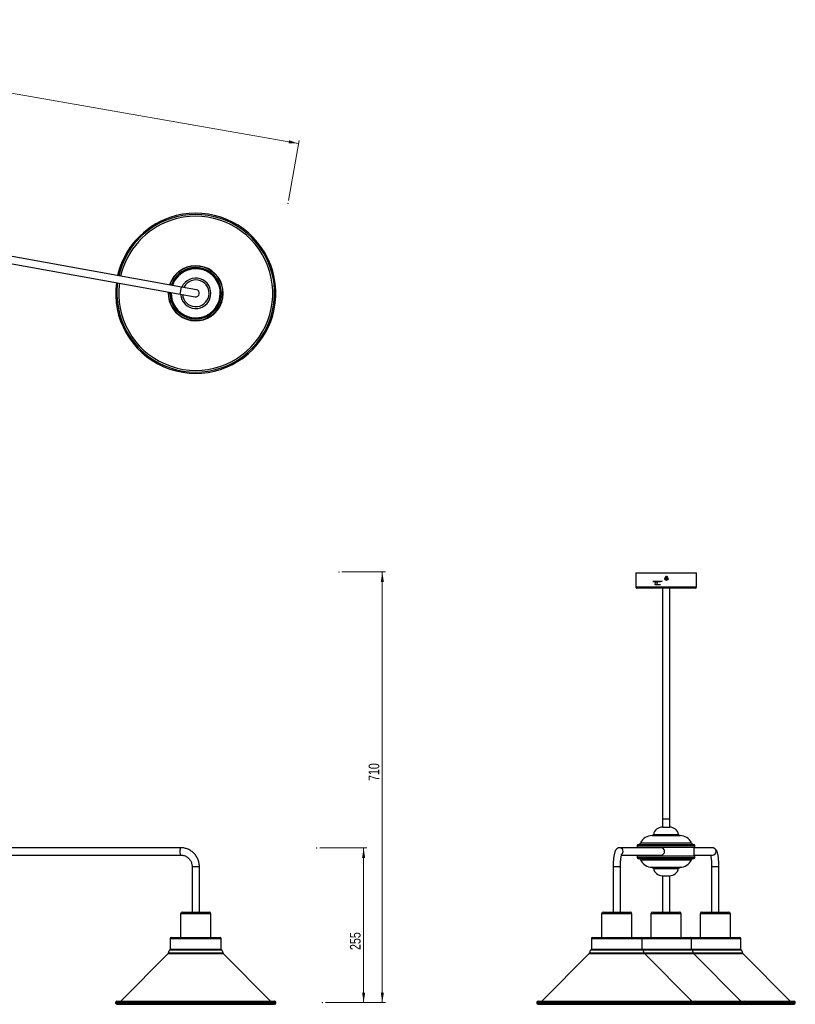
# Model space of a CAD drawing. Header units: millimetres. Extents: x 432 to 971, y 296 to 620.
# Tile 2 of 2: x 715 to 971, y 296 to 620. Entities that reach past the tile are written whole.
import ezdxf

# ---------------------------------------------------------------- set-up
doc = ezdxf.new("R2010")
doc.units = ezdxf.units.MM
doc.header["$PDSIZE"] = -1
doc.linetypes.add('CENTERX2', pattern=[20.32, 12.7, -2.54, 2.54, -2.54])
doc.styles.add('SLDTEXTSTYLE0', font='TXT', dxfattribs={"width": 0.75})
doc.dimstyles.new('SLDDIMSTYLE0', dxfattribs={"dimtxt": 3.5, "dimasz": 3.302, "dimexe": 0, "dimexo": 0.0625, "dimgap": 0.875, "dimtad": 1, "dimdec": 0, "dimlfac": 5, "dimrnd": 1e-09, "dimzin": 12, "dimdsep": 46, "dimtxsty": 'SLDTEXTSTYLE0', "dimsah": 1, "dimcen": 0.09, "dimadec": 0, "dimazin": 3, "dimtfac": 1, "dimtofl": 0, "dimtmove": 0, "dimatfit": 3, "dimfxl": 0, "dimfrac": 2, "dimtolj": 1, "dimtzin": 12, "dimarcsym": 0})

# ---------------------------------------------------------------- blocks, each defined once
blk = doc.blocks.new('_D')
at = {"color": 7, "linetype": 'Continuous', "lineweight": 0}
for p, q in [((813.94, 347.35), (829.43, 347.35)), ((828.43, 347.35), (828.43, 296.35)), ((815.84, 296.35), (829.43, 296.35))]:
    blk.add_line(p, q, dxfattribs=at)
at = {"color": 7, "linetype": 'Continuous', "lineweight": 18}
for points in [[(828.43, 347.35), (827.92, 344.05), (828.94, 344.05)], [(828.43, 296.35), (828.94, 299.65), (827.92, 299.65)]]:
    blk.add_solid(points, dxfattribs=at)
at = {"color": 7, "linetype": 'Continuous', "lineweight": 18, "insert": (823.92, 313.7), "char_height": 3.5, "attachment_point": 1, "rotation": 90, "style": 'SLDTEXTSTYLE0'}
blk.add_mtext('255', dxfattribs=at)
blk = doc.blocks.new('_D_1')
at = {"color": 7, "linetype": 'Continuous', "lineweight": 0}
for p, q in [((821.26, 438.35), (835.59, 438.35)), ((834.59, 438.35), (834.59, 296.35)), ((815.84, 296.35), (835.59, 296.35))]:
    blk.add_line(p, q, dxfattribs=at)
at = {"color": 7, "linetype": 'Continuous', "lineweight": 18}
for points in [[(834.59, 438.35), (834.08, 435.05), (835.1, 435.05)], [(834.59, 296.35), (835.1, 299.65), (834.08, 299.65)]]:
    blk.add_solid(points, dxfattribs=at)
at = {"color": 7, "linetype": 'Continuous', "lineweight": 18, "insert": (830.08, 369.42), "char_height": 3.5, "attachment_point": 1, "rotation": 90, "style": 'SLDTEXTSTYLE0'}
blk.add_mtext('710', dxfattribs=at)
blk = doc.blocks.new('_D_2')
at = {"color": 7, "linetype": 'Continuous', "lineweight": 0}
for p, q in [((577.17, 600.69), (580.64, 620.42)), ((580.46, 619.43), (806.99, 579.58)), ((803.69, 560.84), (807.16, 580.57))]:
    blk.add_line(p, q, dxfattribs=at)
at = {"color": 7, "linetype": 'Continuous', "lineweight": 18}
for points in [[(580.46, 619.43), (583.63, 618.36), (583.8, 619.36)], [(806.99, 579.58), (803.82, 580.65), (803.65, 579.65)]]:
    blk.add_solid(points, dxfattribs=at)
at = {"color": 7, "linetype": 'Continuous', "lineweight": 18, "insert": (696.13, 603.66), "char_height": 3.5, "attachment_point": 1, "rotation": 350.0221, "style": 'SLDTEXTSTYLE0'}
blk.add_mtext('1150', dxfattribs=at)

msp = doc.modelspace()

# ---------------------------------------------------------------- linework, layer by layer
at = {"color": 7, "linetype": 'Continuous', "lineweight": 25}
for p, q in [((768.37, 532.28), (693.23, 545.85)), ((692.8, 543.49), (767.94, 529.92)), ((767.94, 529.92), (772.86, 529.03)), ((773.29, 531.39), (768.37, 532.28)), ((918.14, 438.1), (918.14, 433.4)), ((918.14, 438.1), (938.14, 438.1)), ((927.86, 436.49), (927.86, 436.5)), ((928, 436.03), (928.15, 436.03)), ((928.15, 436.18), (928.01, 436.18)), ((928.16, 436.18), (928.16, 436.14)), ((928.16, 436.07), (928.16, 436.03)), ((928.19, 435.99), (928.18, 435.84)), ((928.2, 436.36), (928.19, 436.21)), ((928.23, 436.21), (928.19, 436.21)), ((928.19, 436), (928.23, 435.99)), ((928.34, 436.2), (928.3, 436.2)), ((928.3, 435.99), (928.34, 435.99)), ((928.33, 435.84), (928.34, 435.98)), ((928.34, 436.21), (928.35, 436.36)), ((928.37, 436.13), (928.37, 436.17)), ((928.37, 436.02), (928.37, 436.06)), ((928.53, 436.17), (928.38, 436.17)), ((928.38, 436.02), (928.52, 436.02)), ((928.66, 436.49), (928.66, 436.5)), ((938.14, 433.4), (938.14, 438.1)), ((937.74, 433), (918.54, 433)), ((926.94, 433), (926.94, 357)), ((929.34, 357), (929.34, 433)), ((926.94, 357), (926.94, 354.2)), ((926.94, 357), (929.34, 357)), ((926.94, 357), (929.32, 357)), ((926.94, 354.2), (927.92, 354.2)), ((926.94, 354.2), (929.32, 354.2)), ((927.92, 354.2), (929.34, 354.2)), ((929.32, 357), (929.34, 357)), ((929.32, 354.2), (929.34, 354.2)), ((929.34, 354.2), (929.34, 357)), ((923.52, 351.41), (927.31, 351.41)), ((927.31, 351.41), (932.75, 351.41)), ((768.15, 347.4), (692.38, 347.4)), ((926.49, 347.4), (912.79, 347.4)), ((918.64, 348.2), (918.64, 347.6)), ((918.64, 347.6), (926.45, 347.6)), ((918.86, 347.6), (918.86, 347.4)), ((918.94, 348.5), (926.5, 348.5)), ((926.45, 347.6), (937.64, 347.6)), ((926.5, 348.5), (937.34, 348.5)), ((937.42, 344.8), (937.42, 347.6)), ((943.47, 347.4), (937.42, 347.4)), ((937.64, 347.6), (937.64, 348.2)), ((692.38, 345), (768.15, 345)), ((913.45, 345), (926.49, 345)), ((918.64, 344.8), (918.64, 344.2)), ((918.64, 344.8), (926.45, 344.8)), ((918.86, 345), (918.86, 344.8)), ((926.45, 344.8), (937.64, 344.8)), ((937.42, 345), (943.47, 345)), ((937.64, 344.2), (937.64, 344.8)), ((771.87, 341.2), (771.87, 326.2)), ((774.27, 326.2), (774.27, 341.2)), ((910.71, 341.2), (910.71, 326.2)), ((913.11, 326.2), (913.11, 341.2)), ((918.94, 343.9), (926.5, 343.9)), ((923.52, 340.99), (927.31, 340.99)), ((926.5, 343.9), (937.34, 343.9)), ((927.31, 340.99), (932.75, 340.99)), ((943.15, 341.2), (943.15, 326.2)), ((945.55, 326.2), (945.55, 341.2)), ((926.94, 338.2), (926.94, 326.2)), ((926.94, 338.2), (929.34, 338.2)), ((926.94, 338.2), (927.92, 338.2)), ((927.92, 338.2), (929.34, 338.2)), ((929.34, 326.2), (929.34, 338.2)), ((768.07, 325.6), (768.07, 317.8)), ((768.67, 326.2), (777.47, 326.2)), ((778.07, 317.8), (778.07, 325.6)), ((906.91, 325.6), (906.91, 317.8)), ((907.51, 326.2), (916.31, 326.2)), ((916.91, 317.8), (916.91, 325.6)), ((923.14, 325.6), (923.14, 317.8)), ((923.74, 326.2), (932.54, 326.2)), ((933.14, 317.8), (933.14, 325.6)), ((939.35, 325.6), (939.35, 317.8)), ((939.95, 326.2), (948.75, 326.2)), ((949.35, 317.8), (949.35, 325.6)), ((764.67, 317.5), (764.67, 313.94)), ((764.98, 317.8), (781.17, 317.8)), ((781.47, 313.94), (781.47, 317.5)), ((903.51, 317.5), (903.51, 313.94)), ((903.81, 317.8), (920, 317.8)), ((920.04, 317.8), (920.02, 317.8)), ((920.04, 317.8), (936.21, 317.8)), ((920.31, 313.94), (920.31, 317.5)), ((936.21, 317.8), (936.23, 317.8)), ((936.26, 317.8), (936.24, 317.8)), ((936.26, 317.8), (952.41, 317.8)), ((936.54, 313.94), (936.54, 317.5)), ((952.41, 317.8), (952.45, 317.8)), ((952.75, 313.94), (952.75, 317.5)), ((763.99, 312.54), (748.38, 296.8)), ((797.76, 296.8), (782.15, 312.54)), ((902.82, 312.54), (887.22, 296.8)), ((936.6, 296.8), (920.99, 312.54)), ((952.83, 296.8), (937.22, 312.54)), ((969.04, 296.8), (953.44, 312.54)), ((746.67, 296.39), (746.67, 296.21)), ((747.08, 296.8), (799.06, 296.8)), ((747.08, 295.8), (799.06, 295.8)), ((799.47, 296.21), (799.47, 296.39)), ((885.51, 296.39), (885.51, 296.21)), ((885.92, 296.8), (937.9, 296.8)), ((885.92, 295.8), (937.9, 295.8)), ((937.9, 296.8), (954.04, 296.8)), ((937.9, 295.8), (954.04, 295.8)), ((938.31, 296.21), (938.31, 296.39)), ((954.04, 296.8), (954.13, 296.8)), ((954.04, 295.8), (954.13, 295.8)), ((954.13, 296.8), (970.22, 296.8)), ((954.13, 295.8), (970.22, 295.8)), ((954.54, 296.21), (954.54, 296.39)), ((970.22, 296.8), (970.35, 296.8)), ((970.22, 295.8), (970.35, 295.8)), ((970.75, 296.21), (970.75, 296.39))]:
    msp.add_line(p, q, dxfattribs=at)
at = {"color": 8, "linetype": 'Continuous', "lineweight": 25}
for p, q in [((767.94, 529.92), (768.37, 532.28)), ((769.24, 532.37), (769.12, 532.14)), ((918.14, 433.4), (938.14, 433.4)), ((924, 351.8), (927.4, 351.8)), ((927.4, 351.8), (932.27, 351.8)), ((918.64, 348.2), (926.45, 348.2)), ((919.74, 349.01), (926.64, 349.01)), ((926.45, 348.2), (937.64, 348.2)), ((926.64, 349.01), (936.53, 349.01)), ((918.64, 344.2), (926.45, 344.2)), ((926.45, 344.2), (937.64, 344.2)), ((771.87, 341.2), (772.86, 341.2)), ((772.86, 341.2), (774.27, 341.2)), ((910.71, 341.2), (913.11, 341.2)), ((919.74, 343.39), (926.64, 343.39)), ((926.64, 343.39), (936.53, 343.39)), ((943.15, 341.2), (945.54, 341.2)), ((945.54, 341.2), (945.55, 341.2)), ((924, 340.6), (927.4, 340.6)), ((927.4, 340.6), (932.27, 340.6)), ((778.07, 325.6), (768.07, 325.6)), ((916.91, 325.6), (906.91, 325.6)), ((933.14, 325.6), (923.14, 325.6)), ((949.35, 325.6), (939.35, 325.6)), ((764.67, 317.5), (781.47, 317.5)), ((903.51, 317.5), (920.31, 317.5)), ((920.31, 317.5), (936.51, 317.5)), ((936.51, 317.5), (936.54, 317.5)), ((936.54, 317.5), (952.71, 317.5)), ((952.71, 317.5), (952.75, 317.5)), ((763.99, 312.54), (782.15, 312.54)), ((764.08, 312.73), (782.07, 312.73)), ((764.57, 313.72), (781.57, 313.72)), ((764.67, 313.94), (781.47, 313.94)), ((902.82, 312.54), (920.99, 312.54)), ((902.91, 312.73), (920.9, 312.73)), ((903.4, 313.72), (920.41, 313.72)), ((903.51, 313.94), (920.31, 313.94)), ((920.31, 313.94), (936.51, 313.94)), ((920.41, 313.72), (936.61, 313.72)), ((920.9, 312.73), (937.1, 312.73)), ((920.99, 312.54), (937.19, 312.54)), ((936.51, 313.94), (936.54, 313.94)), ((936.54, 313.94), (952.71, 313.94)), ((936.61, 313.72), (936.64, 313.72)), ((936.64, 313.72), (952.81, 313.72)), ((937.1, 312.73), (937.13, 312.73)), ((937.13, 312.73), (953.3, 312.73)), ((937.19, 312.54), (937.22, 312.54)), ((937.22, 312.54), (953.39, 312.54)), ((952.71, 313.94), (952.75, 313.94)), ((952.81, 313.72), (952.86, 313.72)), ((953.3, 312.73), (953.35, 312.73)), ((953.39, 312.54), (953.44, 312.54)), ((746.67, 296.39), (799.47, 296.39)), ((746.67, 296.21), (799.47, 296.21)), ((885.51, 296.39), (938.31, 296.39)), ((885.51, 296.21), (938.31, 296.21)), ((938.31, 296.39), (954.45, 296.39)), ((938.31, 296.21), (954.45, 296.21)), ((954.45, 296.39), (954.54, 296.39)), ((954.45, 296.21), (954.54, 296.21)), ((954.54, 296.39), (970.62, 296.39)), ((954.54, 296.21), (970.62, 296.21)), ((970.62, 296.39), (970.75, 296.39)), ((970.62, 296.21), (970.75, 296.21))]:
    msp.add_line(p, q, dxfattribs=at)
at = {"color": 7, "linetype": 'CENTERX2'}
for p, q in [((926.83, 435.32), (923.73, 435.2)), ((923.73, 435.2), (926.27, 435.2)), ((924.62, 434.94), (926.83, 435.32)), ((924.6, 434.06), (924.62, 434.94)), ((925.57, 434.06), (924.6, 434.06)), ((926.32, 434.06), (925.57, 434.06))]:
    msp.add_line(p, q, dxfattribs=at)
at = {"color": 7, "linetype": 'Continuous', "flags": 128}
msp.add_lwpolyline([(926.32, 434.06), (926.21, 434.06), (926.09, 434.06), (925.98, 434.07), (925.86, 434.07), (925.75, 434.09), (925.65, 434.1), (925.55, 434.13), (925.47, 434.15), (925.39, 434.19), (925.33, 434.22), (925.27, 434.26), (925.23, 434.3), (925.2, 434.35), (925.17, 434.4), (925.16, 434.45), (925.15, 434.5), (925.15, 434.56), (925.16, 434.63), (925.17, 434.69), (925.19, 434.76), (925.22, 434.83), (925.24, 434.9), (925.26, 434.97), (925.27, 435.03), (925.28, 435.07), (925.27, 435.11), (925.27, 435.14), (925.26, 435.16), (925.25, 435.17), (925.25, 435.18), (925.25, 435.19), (925.25, 435.2), (925.26, 435.2), (925.27, 435.2), (925.28, 435.21), (925.3, 435.21), (925.33, 435.21), (925.36, 435.21), (925.4, 435.21), (925.44, 435.21), (925.5, 435.21), (925.56, 435.21), (925.63, 435.21), (925.71, 435.21), (925.78, 435.21), (925.86, 435.21), (925.95, 435.2), (926.04, 435.2), (926.15, 435.2), (926.27, 435.2)], dxfattribs=at)
at = {"color": 8, "linetype": 'Continuous', "lineweight": 25, "flags": 128}
for points in [[(767.94, 346.2), (767.95, 346.5), (767.97, 346.78), (768, 347.02), (768.04, 347.21), (768.09, 347.34), (768.14, 347.4), (768.15, 347.4)], [(768.15, 345), (768.14, 345), (768.09, 345.06), (768.04, 345.19), (768, 345.38), (767.97, 345.62), (767.95, 345.9), (767.94, 346.2)]]:
    msp.add_lwpolyline(points, dxfattribs=at)
at = {"color": 7, "linetype": 'Continuous', "lineweight": 25}
for radius in [0.56, 0.535]:
    msp.add_circle((928.26, 436.1), radius, dxfattribs=at)
for centre, radius, start, end in [((773.07, 530.21), 26.4, 172.3638, 108.8676), ((773.07, 530.21), 26.4, 108.8676, 167.1533), ((773.07, 530.21), 25.4, 172.4664, 108.8676), ((773.07, 530.21), 25.4, 108.8676, 167.0506), ((773.07, 530.21), 8.4, 177.9717, 108.8676), ((773.07, 530.21), 8.4, 108.8676, 161.5453), ((773.07, 530.21), 5, 183.645, 155.872), ((773.07, 530.21), 1.2, 259.7585, 79.7585), ((928.26, 436.1), 0.56, 88.4734, 132.3842), ((930.2, 436.05), 2.19, 176.5414, 180.4055), ((928.26, 436.1), 0.135, 121.7041, 145.2428), ((928.26, 436.1), 0.111, 160.0432, 196.9037), ((928.26, 436.1), 0.135, 211.7041, 235.2428), ((928.26, 436.1), 0.111, 136.7552, 160.0432), ((928.26, 436.1), 0.111, 196.9037, 220.1916), ((928.26, 436.1), 0.111, 130.1916, 136.7552), ((928.26, 436.1), 0.111, 220.1916, 226.7552), ((928.32, 438.03), 2.19, 266.5414, 270.4055), ((928.26, 436.1), 0.111, 106.9037, 130.1916), ((928.26, 436.1), 0.111, 226.7552, 250.0432), ((928.21, 434.17), 2.19, 86.5414, 90.4055), ((928.26, 436.1), 0.111, 70.0432, 106.9037), ((928.26, 436.1), 0.111, 250.0432, 286.9037), ((928.26, 436.1), 0.111, 46.7552, 70.0432), ((928.26, 436.1), 0.111, 286.9037, 310.1916), ((928.26, 436.1), 0.135, 31.7041, 55.2428), ((928.26, 436.1), 0.111, 40.1916, 46.7552), ((928.26, 436.1), 0.135, 301.7041, 325.2428), ((928.26, 436.1), 0.111, 310.1916, 316.7552), ((928.26, 436.1), 0.111, 16.9037, 40.1916), ((928.26, 436.1), 0.111, 316.7552, 340.0432), ((928.26, 436.1), 0.111, 340.0432, 16.9037), ((926.33, 436.15), 2.19, 356.5414, 0.4055), ((918.54, 433.4), 0.4, 180, 270), ((937.74, 433.4), 0.4, 270, 0), ((926.94, 351.2), 3, 90, 168.463), ((929.34, 351.2), 3, 11.537, 90), ((923.52, 347.24), 4.18, 90, 154.8364), ((923.52, 351.9), 0.485, 270, 348.463), ((932.75, 351.9), 0.485, 191.537, 270), ((932.75, 347.24), 4.18, 25.1636, 90), ((918.94, 348.2), 0.3, 90, 180), ((918.94, 349.39), 0.891, 270, 334.8364), ((926.47, 346.2), 1.2, 270.6954, 89.3046), ((937.34, 349.39), 0.891, 205.1636, 270), ((937.34, 348.2), 0.3, 0, 90), ((918.94, 344.2), 0.3, 180, 270), ((937.34, 344.2), 0.3, 270, 0), ((918.94, 343.01), 0.891, 25.1636, 90), ((923.52, 345.16), 4.18, 205.1636, 270), ((923.52, 340.5), 0.485, 11.537, 90), ((932.75, 340.5), 0.485, 90, 168.463), ((932.75, 345.16), 4.18, 270, 334.8364), ((937.34, 343.01), 0.891, 90, 154.8364), ((926.94, 341.2), 3, 191.537, 270), ((929.34, 341.2), 3, 270, 348.463), ((768.67, 325.6), 0.6, 90, 180), ((777.47, 325.6), 0.6, 0, 90), ((907.51, 325.6), 0.6, 90, 180), ((916.31, 325.6), 0.6, 0, 90), ((923.74, 325.6), 0.6, 90, 180), ((932.54, 325.6), 0.6, 0, 90), ((939.95, 325.6), 0.6, 90, 180), ((948.75, 325.6), 0.6, 0, 90), ((764.98, 317.5), 0.304, 90, 180), ((781.17, 317.5), 0.304, 0, 90), ((903.81, 317.5), 0.304, 90, 180), ((920, 317.5), 0.304, 0, 90), ((936.23, 317.5), 0.304, 0, 90), ((952.45, 317.5), 0.304, 0, 90), ((763.78, 312.76), 0.304, 315.2446, 355.0576), ((765.57, 312.6), 1.5, 131.8257, 175.0576), ((764.37, 313.94), 0.304, 311.8257, 0), ((781.78, 313.94), 0.304, 180, 228.1743), ((780.58, 312.6), 1.5, 4.9424, 48.1743), ((782.37, 312.76), 0.304, 184.9424, 224.7554), ((902.61, 312.76), 0.304, 315.2446, 355.0576), ((904.4, 312.6), 1.5, 131.8257, 175.0576), ((903.2, 313.94), 0.304, 311.8257, 0), ((920.61, 313.94), 0.304, 180, 228.1743), ((919.41, 312.6), 1.5, 4.9424, 48.1743), ((921.2, 312.76), 0.304, 184.9424, 224.7554), ((936.84, 313.94), 0.304, 180, 228.1743), ((935.64, 312.6), 1.5, 4.9424, 48.1743), ((937.43, 312.76), 0.304, 184.9424, 224.7554), ((953.06, 313.94), 0.304, 180, 228.1743), ((951.86, 312.6), 1.5, 4.9424, 48.1743), ((953.65, 312.76), 0.304, 184.9424, 224.7554), ((747.08, 296.39), 0.409, 90, 180), ((747.08, 296.21), 0.409, 180, 270), ((799.06, 296.39), 0.409, 0, 90), ((799.06, 296.21), 0.409, 270, 0), ((885.92, 296.39), 0.409, 90, 180), ((885.92, 296.21), 0.409, 180, 270), ((937.9, 296.39), 0.409, 0, 90), ((937.9, 296.21), 0.409, 270, 0), ((954.13, 296.39), 0.409, 0, 90), ((954.13, 296.21), 0.409, 270, 0), ((970.35, 296.39), 0.409, 0, 90), ((970.35, 296.21), 0.409, 270, 0)]:
    msp.add_arc(centre, radius, start, end, dxfattribs=at)
at = {"color": 8, "linetype": 'Continuous', "lineweight": 25}
for centre, radius, start, end in [((773.07, 530.21), 25.99, 172.4048, 108.8676), ((773.07, 530.21), 25.99, 108.8676, 167.1122), ((773.07, 530.21), 9.08, 177.3517, 108.8676), ((773.07, 530.21), 8.99, 177.4255, 108.8676), ((773.07, 530.21), 9.08, 108.8676, 162.1653), ((773.07, 530.21), 8.99, 108.8676, 162.0915), ((773.07, 530.21), 8.5, 177.8733, 108.8676), ((773.07, 530.21), 8.1, 178.2821, 108.8676), ((773.07, 530.21), 8.5, 108.8676, 161.6437), ((773.07, 530.21), 8.1, 108.8676, 161.2349), ((773.07, 530.21), 4.4, 185.5851, 150.6194), ((912.78, 346.2), 1.2, 308.9502, 89.6328), ((943.46, 346.21), 1.19, 359.4131, 89.6667), ((943.46, 346.19), 1.19, 270.4825, 0.4377)]:
    msp.add_arc(centre, radius, start, end, dxfattribs=at)
at = {"color": 7, "linetype": 'Continuous', "lineweight": 25}
for centre, major_axis, start_param, end_param in [((928.25, 436.1), (0.0983, -0.0026), 2.77218, 3.511006), ((928.26, 436.11), (0.0026, 0.0983), 5.913772, 6.652598), ((928.26, 436.09), (0.0026, 0.0983), 2.77218, 3.511006), ((928.28, 436.1), (0.0983, -0.0026), 5.913772, 6.652598)]:
    msp.add_ellipse(centre, major_axis=major_axis, ratio=0.990116, start_param=start_param, end_param=end_param, dxfattribs=at)
for points, knots in [([(928.66, 436.5), (928.66, 436.54), (928.65, 436.63), (928.58, 436.75), (928.48, 436.84), (928.35, 436.9), (928.22, 436.9), (928.09, 436.87), (927.97, 436.79), (927.9, 436.67), (927.87, 436.57), (927.86, 436.51), (927.86, 436.5)], [0, 0, 0, 0, 0.107267, 0.21453, 0.321884, 0.42933, 0.536731, 0.644036, 0.751321, 0.858661, 0.966031, 1, 1, 1, 1]), ([(928.18, 436.17), (928.18, 436.17), (928.17, 436.18), (928.16, 436.18), (928.15, 436.18), (928.15, 436.18)], [0, 0, 0, 0, 0.160618, 0.883257, 1, 1, 1, 1]), ([(928.15, 436.03), (928.15, 436.03), (928.16, 436.03), (928.17, 436.03), (928.18, 436.03), (928.18, 436.03)], [0, 0, 0, 0, 0.116743, 0.839382, 1, 1, 1, 1]), ([(928.19, 436.21), (928.19, 436.21), (928.19, 436.2), (928.19, 436.19), (928.19, 436.19), (928.19, 436.18)], [0, 0, 0, 0, 0.1167429, 0.8393822, 1, 1, 1, 1]), ([(928.19, 436.02), (928.19, 436.02), (928.19, 436.01), (928.19, 436), (928.19, 435.99), (928.19, 435.99)], [0, 0, 0, 0, 0.1606178, 0.8832571, 1, 1, 1, 1]), ([(928.34, 436.18), (928.34, 436.18), (928.34, 436.19), (928.34, 436.2), (928.34, 436.21), (928.34, 436.21)], [0, 0, 0, 0, 0.1606178, 0.8832571, 1, 1, 1, 1]), ([(928.34, 435.98), (928.34, 435.99), (928.34, 435.99), (928.34, 436), (928.34, 436.01), (928.34, 436.01)], [0, 0, 0, 0, 0.116743, 0.839382, 1, 1, 1, 1]), ([(928.38, 436.17), (928.38, 436.17), (928.37, 436.17), (928.36, 436.17), (928.35, 436.17), (928.35, 436.17)], [0, 0, 0, 0, 0.116743, 0.839382, 1, 1, 1, 1]), ([(928.35, 436.02), (928.35, 436.02), (928.36, 436.02), (928.37, 436.02), (928.37, 436.02), (928.38, 436.02)], [0, 0, 0, 0, 0.160618, 0.883257, 1, 1, 1, 1]), ([(774.27, 341.2), (774.27, 341.32), (774.26, 341.65), (774.2, 342.19), (774.08, 342.8), (773.89, 343.4), (773.64, 343.97), (773.33, 344.52), (772.97, 345.03), (772.57, 345.51), (772.12, 345.94), (771.62, 346.32), (771.1, 346.65), (770.54, 346.92), (769.96, 347.13), (769.36, 347.29), (768.75, 347.38), (768.35, 347.39), (768.15, 347.4)], [0, 0, 0, 0, 0.037538, 0.101969, 0.16642, 0.230867, 0.295307, 0.359734, 0.424144, 0.488535, 0.552904, 0.617248, 0.681566, 0.745859, 0.810129, 0.874376, 0.938606, 1, 1, 1, 1]), ([(912.79, 347.4), (912.7, 347.39), (912.51, 347.38), (912.25, 347.29), (912.02, 347.17), (911.83, 347.01), (911.66, 346.84), (911.52, 346.63), (911.39, 346.39), (911.26, 346.07), (911.14, 345.68), (911.04, 345.24), (910.95, 344.78), (910.88, 344.28), (910.82, 343.75), (910.77, 343.21), (910.74, 342.64), (910.72, 342.07), (910.71, 341.58), (910.71, 341.29), (910.71, 341.2)], [0, 0, 0, 0, 0.037519, 0.074718, 0.11107, 0.147805, 0.186438, 0.229231, 0.279874, 0.3444, 0.426447, 0.495358, 0.567689, 0.636987, 0.704601, 0.771236, 0.837271, 0.902938, 0.968391, 1, 1, 1, 1]), ([(945.55, 341.2), (945.55, 341.3), (945.55, 341.6), (945.54, 342.09), (945.52, 342.66), (945.48, 343.22), (945.44, 343.76), (945.38, 344.27), (945.31, 344.76), (945.23, 345.21), (945.13, 345.64), (945.01, 346.04), (944.88, 346.38), (944.72, 346.66), (944.57, 346.87), (944.39, 347.06), (944.17, 347.21), (943.93, 347.33), (943.69, 347.39), (943.53, 347.4), (943.47, 347.4)], [0, 0, 0, 0, 0.0343482, 0.0996838, 0.1651141, 0.2307201, 0.2966308, 0.3630224, 0.4301588, 0.4984716, 0.5687364, 0.6425076, 0.7232532, 0.7764355, 0.8213416, 0.8620015, 0.9004118, 0.9377836, 0.9747436, 1, 1, 1, 1]), ([(768.15, 345), (768.23, 345), (768.46, 344.99), (768.85, 344.94), (769.31, 344.82), (769.76, 344.64), (770.18, 344.4), (770.57, 344.1), (770.91, 343.76), (771.21, 343.38), (771.46, 342.96), (771.66, 342.51), (771.79, 342.04), (771.86, 341.6), (771.87, 341.32), (771.87, 341.2)], [0, 0, 0, 0, 0.037552, 0.119935, 0.202352, 0.284728, 0.367037, 0.449259, 0.531381, 0.613398, 0.695312, 0.777133, 0.858874, 0.940551, 1, 1, 1, 1]), ([(913.11, 341.2), (913.11, 341.29), (913.11, 341.57), (913.12, 342.02), (913.14, 342.54), (913.17, 343.04), (913.21, 343.52), (913.26, 343.96), (913.32, 344.35), (913.38, 344.69), (913.44, 344.96), (913.49, 345.16), (913.54, 345.29), (913.57, 345.37), (913.57, 345.37), (913.57, 345.38)], [0, 0, 0, 0, 0.047509, 0.137938, 0.228262, 0.318282, 0.407811, 0.496599, 0.584301, 0.67042, 0.754237, 0.826505, 0.893319, 0.953752, 1, 1, 1, 1]), ([(942.81, 345), (942.83, 344.93), (942.87, 344.77), (942.92, 344.48), (942.98, 344.12), (943.03, 343.71), (943.07, 343.26), (943.11, 342.77), (943.14, 342.26), (943.15, 341.73), (943.15, 341.38), (943.15, 341.2)], [0, 0, 0, 0, 0.09159, 0.196552, 0.305868, 0.418249, 0.532745, 0.648677, 0.765573, 0.88309, 1, 1, 1, 1])]:
    msp.add_open_spline(points, degree=3, knots=knots, dxfattribs=at)
at = {"color": 7, "linetype": 'Continuous', "lineweight": 0}
for p in [(803.52, 559.85), (820.26, 438.35), (812.94, 347.35), (814.84, 296.35)]:
    msp.add_point(p, dxfattribs=at)

# ---------------------------------------------------------------- dimensions: what is measured, and where the dimension line sits
at = {"color": 7, "linetype": 'Continuous', "lineweight": 18}
for base, p1, p2, angle, picture, middle in [((806.99, 579.58), (576.99, 599.71), (803.52, 559.85), 350.0221, '_D_2', (700.44, 598.32)), ((834.59, 296.35), (820.26, 438.35), (814.84, 296.35), 90, '_D_1', (834.59, 373.3)), ((828.43, 296.35), (812.94, 347.35), (814.84, 296.35), 90, '_D', (828.43, 317.57))]:
    dim = msp.add_linear_dim(base=base, p1=p1, p2=p2, angle=angle, dimstyle='SLDDIMSTYLE0', dxfattribs=at)
    dim.commit()
    dim.dimension.update_dxf_attribs({"geometry": picture, "text_midpoint": middle, "dimtype": 160})

doc.saveas('drawing.dxf')
